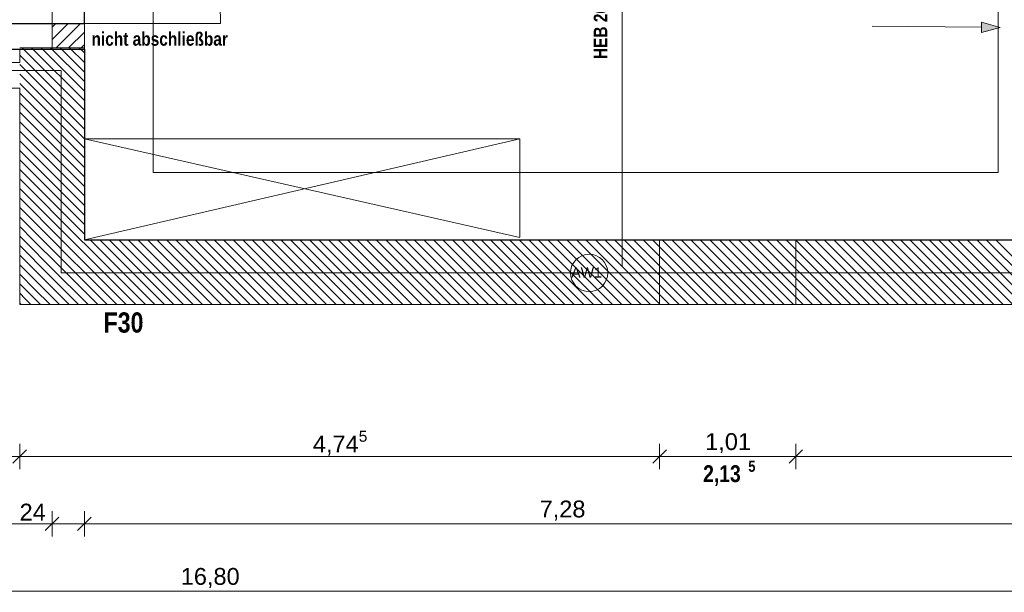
# Model space of a CAD drawing. Header units: millimetres. Extents: x 634730 to 711346, y 362082 to 425615.
# Tile 6 of 160: x 659812 to 667116, y 364023 to 368271. Entities that reach past the tile are written whole.
import ezdxf
from ezdxf.enums import TextEntityAlignment as Align

# ---------------------------------------------------------------- set-up
doc = ezdxf.new("R2010")
doc.units = ezdxf.units.MM
doc.header["$LTSCALE"] = 50
for name, pattern in [('Achse', [10, 5, -2.5, 0, -2.5]), ('Doppelstrichlinie', [1.093611, 0.529167, -0.211667, 0.141111, -0.211667]), ('Strichlinie', [0.4, 0.3, -0.1]), ('Strichlinie_ lang', [0.529167, 0.3175, -0.211667]), ('Strichpunktlinie', [0.335139, 0.176389, -0.088194, 0, -0.070556])]:
    doc.linetypes.add(name, pattern=pattern)
for name, color, linetype in [('1_EG', 7, 'Continuous'), ('A_Bemaßung', 7, 'Continuous'), ('A_Beschriftung', 7, 'Continuous'), ('A_Brandschutz', 7, 'Continuous'), ('A_Dach Belag', 7, 'Continuous'), ('A_Decke Bodenbelag', 7, 'Continuous'), ('A_Decken', 7, 'Continuous'), ('A_Deckenspiegel', 7, 'Continuous'), ('A_Linien', 7, 'Continuous'), ('A_Möblierung fest', 7, 'Continuous'), ('A_Raumflächen', 7, 'Continuous'), ('A_Schraffuren', 7, 'Continuous'), ('A_Statik', 7, 'Continuous'), ('A_Wände', 7, 'Continuous')]:
    doc.layers.add(name, color=color, linetype=linetype)
doc.styles.add('ERSTELLTER_STIL_1', font='ARIALN.TTF')
doc.styles.add('ERSTELLTER_STIL_2', font='ARIALNB.TTF')

# ---------------------------------------------------------------- blocks, each defined once
blk = doc.blocks.new('A$C85d2cf1a')
at = {"layer": 'A_Brandschutz', "linetype": 'Continuous', "lineweight": 18}
blk.add_hatch(color=1, dxfattribs=at).paths.add_polyline_path([(21.1042, 6.1308), (20.9646, 6.1697), (20.9639, 6.0947)])
at = {"layer": 'A_Bemaßung', "color": 7, "linetype": 'Continuous', "lineweight": 13}
for p, q in [((13.8806, 2.9978), (13.7806, 2.8978)), ((13.8806, 2.9978), (13.7806, 2.8978)), ((13.8306, 2.8541), (13.8306, 3.0416)), ((13.8306, 2.8541), (13.8306, 3.0416)), ((18.6273, 2.9978), (18.5273, 2.8978)), ((18.6273, 2.9978), (18.5273, 2.8978)), ((18.5773, 2.8541), (18.5773, 3.0416)), ((18.5773, 2.8541), (18.5773, 3.0416)), ((19.6373, 2.9978), (19.5373, 2.8978)), ((19.6373, 2.9978), (19.5373, 2.8978)), ((19.5873, 2.8541), (19.5873, 3.0416)), ((19.5873, 2.8541), (19.5873, 3.0416)), ((11.3206, 2.9478), (13.8306, 2.9478)), ((13.8306, 2.9478), (18.5773, 2.9478)), ((18.5773, 2.9478), (19.5873, 2.9478)), ((19.5873, 2.9478), (23.639, 2.9478)), ((14.1206, 2.4978), (14.0206, 2.3978)), ((14.1206, 2.4978), (14.0206, 2.3978)), ((14.0706, 2.3541), (14.0706, 2.5416)), ((14.0706, 2.3541), (14.0706, 2.5416)), ((14.3606, 2.4978), (14.2606, 2.3978)), ((14.3606, 2.4978), (14.2606, 2.3978)), ((14.3106, 2.3541), (14.3106, 2.5416)), ((14.3106, 2.3541), (14.3106, 2.5416)), ((11.3206, 2.4478), (14.0706, 2.4478)), ((11.3206, 2.4478), (14.0706, 2.4478)), ((14.0706, 2.4478), (14.3106, 2.4478)), ((14.3106, 2.4478), (21.5886, 2.4478)), ((6.8406, 1.9478), (23.639, 1.9478))]:
    blk.add_line(p, q, dxfattribs=at)
at = {"layer": 'A_Beschriftung', "color": 7, "linetype": 'Continuous', "lineweight": 13}
for p, q in [((18.0547, 4.1719), (18.0547, 4.172)), ((18.0547, 4.171), (18.0547, 4.1719))]:
    blk.add_line(p, q, dxfattribs=at)
at = {"layer": 'A_Beschriftung', "color": 7, "linetype": 'Continuous', "lineweight": 13, "flags": 128}
blk.add_lwpolyline([(18.193, 4.3102, 1), (17.9164, 4.3102, 1)], format="xyb", close=True, dxfattribs=at)
at = {"layer": 'A_Brandschutz', "color": 1, "linetype": 'Continuous', "lineweight": 18}
for p, q in [((20.1528, 6.1402), (20.9642, 6.1322)), ((20.9639, 6.0947), (20.9646, 6.1697)), ((21.1042, 6.1308), (20.9646, 6.1697)), ((21.1042, 6.1308), (20.9639, 6.0947))]:
    blk.add_line(p, q, dxfattribs=at)
at = {"layer": 'A_Brandschutz', "color": 1, "linetype": 'Doppelstrichlinie', "lineweight": 18, "true_color": 0xf50000}
for p, q in [((14.138, 5.8108), (6.4891, 5.811)), ((14.138, 5.8108), (14.138, 4.3098)), ((14.138, 4.3098), (21.8386, 4.3097))]:
    blk.add_line(p, q, dxfattribs=at)
at = {"layer": 'A_Dach Belag', "color": 7, "linetype": 'Strichlinie_ lang', "lineweight": 18}
for p, q in [((13.8306, 22.2953), (13.8306, 5.9702)), ((13.8306, 5.9702), (11.3207, 5.97))]:
    blk.add_line(p, q, dxfattribs=at)
at = {"layer": 'A_Decke Bodenbelag', "color": 7, "linetype": 'Continuous', "lineweight": 25}
for p, q in [((11.3206, 5.97), (14.3106, 5.97)), ((14.3106, 5.97), (14.3106, 4.555)), ((14.3106, 4.555), (21.3586, 4.555))]:
    blk.add_line(p, q, dxfattribs=at)
at = {"layer": 'A_Decken', "color": 7, "linetype": 'Strichlinie_ lang', "lineweight": 25}
for p, q in [((14.3106, 6.16), (14.3106, 21.8153)), ((11.3208, 6.16), (14.3106, 6.16))]:
    blk.add_line(p, q, dxfattribs=at)
at = {"layer": 'A_Deckenspiegel', "color": 7, "linetype": 'Strichlinie', "lineweight": 13}
for p, q in [((14.0706, 5.97), (14.0706, 17.19)), ((14.8208, 5.0551), (14.8209, 12.5651)), ((21.0893, 12.565), (21.0892, 5.0549)), ((11.3206, 5.97), (14.0706, 5.97)), ((21.0892, 5.0549), (14.8208, 5.0551))]:
    blk.add_line(p, q, dxfattribs=at)
at = {"layer": 'A_Linien', "color": 7, "linetype": 'Achse', "lineweight": 13}
for p, q in [((18.5773, 4.075), (18.5773, 4.555)), ((19.5873, 4.075), (19.5873, 4.555))]:
    blk.add_line(p, q, dxfattribs=at)
at = {"layer": 'A_Möblierung fest', "color": 7, "linetype": 'Continuous', "lineweight": 18}
for p, q in [((17.5402, 5.3057), (14.3106, 4.555)), ((17.5402, 5.3057), (14.3106, 5.304)), ((14.3106, 5.304), (17.5402, 4.5731)), ((17.5402, 4.5749), (17.5402, 5.3057))]:
    blk.add_line(p, q, dxfattribs=at)
at = {"layer": 'A_Schraffuren', "color": 253, "linetype": 'Continuous', "lineweight": 18, "true_color": 0x9f9f9f}
for p, q in [((13.8306, 5.68), (11.3208, 5.6802)), ((13.8304, 4.075), (13.8306, 5.68))]:
    blk.add_line(p, q, dxfattribs=at)
at = {"layer": 'A_Statik', "color": 7, "linetype": 'Strichpunktlinie', "lineweight": 13}
blk.add_line((18.3007, 4.355), (18.3007, 13.185), dxfattribs=at)
at = {"layer": 'A_Wände', "color": 8, "linetype": 'Continuous', "lineweight": 18}
for p, q in [((14.0706, 6.1326), (14.098, 6.16)), ((14.0706, 6.0407), (14.1899, 6.16)), ((14.1018, 5.98), (14.2818, 6.16)), ((14.1938, 5.98), (14.3106, 6.0968)), ((14.2857, 5.98), (14.3106, 6.0049)), ((14.3106, 5.4464), (13.8306, 5.9264)), ((14.3106, 5.5171), (13.8477, 5.98)), ((14.3106, 5.5878), (13.9184, 5.98)), ((14.3106, 5.6585), (13.9891, 5.98)), ((14.3106, 5.7293), (14.0598, 5.98)), ((14.3106, 5.8), (14.1305, 5.98)), ((14.3106, 5.8707), (14.2012, 5.98)), ((14.3106, 5.9414), (14.2719, 5.98)), ((14.3106, 5.3757), (13.8306, 5.8557)), ((14.3106, 5.305), (13.8306, 5.785)), ((14.3106, 5.2343), (13.8306, 5.7143)), ((14.3106, 5.1636), (13.8306, 5.6436)), ((14.3106, 5.0929), (13.8306, 5.5729)), ((14.3106, 5.0222), (13.8306, 5.5022)), ((14.3106, 4.9514), (13.8306, 5.4314)), ((14.3106, 4.8807), (13.8306, 5.3607)), ((14.3106, 4.81), (13.8306, 5.29)), ((14.3106, 4.7393), (13.8306, 5.2193)), ((14.3106, 4.6686), (13.8306, 5.1486)), ((14.3106, 4.5979), (13.8306, 5.0779)), ((14.2828, 4.555), (13.8306, 5.0072)), ((14.212, 4.555), (13.8306, 4.9365)), ((14.1413, 4.555), (13.8306, 4.8658)), ((14.0706, 4.555), (13.8306, 4.795)), ((13.9999, 4.555), (13.8306, 4.7243)), ((13.9292, 4.555), (13.8306, 4.6536)), ((13.8585, 4.555), (13.8306, 4.5829)), ((14.0845, 4.329), (13.8585, 4.555)), ((14.1199, 4.3643), (13.9292, 4.555)), ((14.1552, 4.3997), (13.9999, 4.555)), ((14.1906, 4.435), (14.0706, 4.555)), ((14.226, 4.4704), (14.1413, 4.555)), ((14.2613, 4.5057), (14.212, 4.555)), ((14.2967, 4.5411), (14.2828, 4.555)), ((14.3106, 4.5272), (14.2967, 4.5411)), ((14.8335, 4.075), (14.3535, 4.555)), ((14.9042, 4.075), (14.4242, 4.555)), ((14.9749, 4.075), (14.4949, 4.555)), ((15.0456, 4.075), (14.5656, 4.555)), ((15.1163, 4.075), (14.6363, 4.555)), ((15.187, 4.075), (14.707, 4.555)), ((15.2577, 4.075), (14.7777, 4.555)), ((15.3284, 4.075), (14.8484, 4.555)), ((15.3992, 4.075), (14.9192, 4.555)), ((15.4699, 4.075), (14.9899, 4.555)), ((15.5406, 4.075), (15.0606, 4.555)), ((15.6113, 4.075), (15.1313, 4.555)), ((15.682, 4.075), (15.202, 4.555)), ((15.7527, 4.075), (15.2727, 4.555)), ((15.8234, 4.075), (15.3434, 4.555)), ((15.8941, 4.075), (15.4141, 4.555)), ((15.9648, 4.075), (15.4848, 4.555)), ((16.0355, 4.075), (15.5555, 4.555)), ((16.1063, 4.075), (15.6263, 4.555)), ((16.177, 4.075), (15.697, 4.555)), ((16.2477, 4.075), (15.7677, 4.555)), ((16.3184, 4.075), (15.8384, 4.555)), ((16.3891, 4.075), (15.9091, 4.555)), ((16.4598, 4.075), (15.9798, 4.555)), ((16.5305, 4.075), (16.0505, 4.555)), ((16.6012, 4.075), (16.1212, 4.555)), ((16.6719, 4.075), (16.1919, 4.555)), ((16.7427, 4.075), (16.2627, 4.555)), ((16.8134, 4.075), (16.3334, 4.555)), ((16.8841, 4.075), (16.4041, 4.555)), ((16.9548, 4.075), (16.4748, 4.555)), ((17.0255, 4.075), (16.5455, 4.555)), ((17.0962, 4.075), (16.6162, 4.555)), ((17.1669, 4.075), (16.6869, 4.555)), ((17.2376, 4.075), (16.7576, 4.555)), ((17.3083, 4.075), (16.8283, 4.555)), ((17.3791, 4.075), (16.8991, 4.555)), ((17.4498, 4.075), (16.9698, 4.555)), ((17.5205, 4.075), (17.0405, 4.555)), ((17.5912, 4.075), (17.1112, 4.555)), ((17.6619, 4.075), (17.1819, 4.555)), ((17.7326, 4.075), (17.2526, 4.555)), ((17.8033, 4.075), (17.3233, 4.555)), ((17.874, 4.075), (17.394, 4.555)), ((17.9447, 4.075), (17.4647, 4.555)), ((18.0154, 4.075), (17.5354, 4.555)), ((18.0862, 4.075), (17.6062, 4.555)), ((18.1569, 4.075), (17.6769, 4.555)), ((18.2276, 4.075), (17.7476, 4.555)), ((18.2983, 4.075), (17.8183, 4.555)), ((18.369, 4.075), (17.889, 4.555)), ((18.4397, 4.075), (17.9597, 4.555)), ((18.5104, 4.075), (18.0304, 4.555)), ((18.5811, 4.075), (18.1011, 4.555)), ((18.6518, 4.075), (18.1718, 4.555)), ((18.7226, 4.075), (18.2426, 4.555)), ((18.7933, 4.075), (18.3133, 4.555)), ((18.864, 4.075), (18.384, 4.555)), ((18.9347, 4.075), (18.4547, 4.555)), ((19.0054, 4.075), (18.5254, 4.555)), ((19.0761, 4.075), (18.5961, 4.555)), ((19.1468, 4.075), (18.6668, 4.555)), ((19.2175, 4.075), (18.7375, 4.555)), ((19.2882, 4.075), (18.8082, 4.555)), ((19.359, 4.075), (18.879, 4.555)), ((19.4297, 4.075), (18.9497, 4.555)), ((19.5004, 4.075), (19.0204, 4.555)), ((19.5711, 4.075), (19.0911, 4.555)), ((19.6418, 4.075), (19.1618, 4.555)), ((19.7125, 4.075), (19.2325, 4.555)), ((19.7832, 4.075), (19.3032, 4.555)), ((19.8539, 4.075), (19.3739, 4.555)), ((19.9246, 4.075), (19.4446, 4.555)), ((19.9953, 4.075), (19.5153, 4.555)), ((20.0661, 4.075), (19.5861, 4.555)), ((20.1368, 4.075), (19.6568, 4.555)), ((20.2075, 4.075), (19.7275, 4.555)), ((20.2782, 4.075), (19.7982, 4.555)), ((20.3489, 4.075), (19.8689, 4.555)), ((20.4196, 4.075), (19.9396, 4.555)), ((20.4903, 4.075), (20.0103, 4.555)), ((20.561, 4.075), (20.081, 4.555)), ((20.6317, 4.075), (20.1517, 4.555)), ((20.7025, 4.075), (20.2225, 4.555)), ((20.7732, 4.075), (20.2932, 4.555)), ((20.8439, 4.075), (20.3639, 4.555)), ((20.9146, 4.075), (20.4346, 4.555)), ((20.9853, 4.075), (20.5053, 4.555)), ((21.056, 4.075), (20.576, 4.555)), ((21.1267, 4.075), (20.6467, 4.555)), ((21.1974, 4.075), (20.7174, 4.555)), ((21.2681, 4.075), (20.7881, 4.555)), ((21.3388, 4.075), (20.8588, 4.555)), ((21.3586, 4.1259), (20.9296, 4.555)), ((21.3586, 4.1966), (21.0003, 4.555)), ((21.3586, 4.2673), (21.071, 4.555)), ((14.0492, 4.2936), (13.8306, 4.5122)), ((14.3106, 4.3858), (14.226, 4.4704)), ((14.3106, 4.4565), (14.2613, 4.5057)), ((14.7628, 4.075), (14.3106, 4.5272)), ((14.692, 4.075), (14.3106, 4.4565)), ((14.0138, 4.2582), (13.8306, 4.4415)), ((14.3106, 4.2443), (14.1552, 4.3997)), ((14.3106, 4.315), (14.1906, 4.435)), ((14.6213, 4.075), (14.3106, 4.3858)), ((13.9785, 4.2229), (13.8306, 4.3708)), ((14.3106, 4.1029), (14.0845, 4.329)), ((14.3106, 4.1736), (14.1199, 4.3643)), ((14.5506, 4.075), (14.3106, 4.315)), ((13.9431, 4.1875), (13.8306, 4.3001)), ((14.1971, 4.075), (14.0138, 4.2582)), ((14.2678, 4.075), (14.0492, 4.2936)), ((14.4799, 4.075), (14.3106, 4.2443)), ((13.9078, 4.1522), (13.8306, 4.2294)), ((14.0556, 4.075), (13.9431, 4.1875)), ((14.1264, 4.075), (13.9785, 4.2229)), ((14.4092, 4.075), (14.3106, 4.1736)), ((13.8724, 4.1168), (13.8306, 4.1586)), ((13.9142, 4.075), (13.8724, 4.1168)), ((13.9849, 4.075), (13.9078, 4.1522)), ((14.3385, 4.075), (14.3106, 4.1029)), ((13.837, 4.0815), (13.8306, 4.0879)), ((13.8435, 4.075), (13.837, 4.0815))]:
    blk.add_line(p, q, dxfattribs=at)
at = {"layer": 'A_Wände', "color": 7, "linetype": 'Continuous', "lineweight": 18}
for p, q in [((14.0706, 6.16), (14.2206, 6.16)), ((14.0706, 6.16), (14.0706, 5.98)), ((14.0706, 6.16), (14.2206, 6.16)), ((14.2206, 6.16), (14.2706, 6.16)), ((14.2206, 6.16), (15.3206, 6.16)), ((14.2206, 6.16), (14.2706, 6.16)), ((14.2206, 6.16), (14.2706, 6.16)), ((14.2706, 6.16), (14.3106, 6.16)), ((14.2706, 6.16), (14.3106, 6.16)), ((14.3106, 5.98), (14.3106, 6.16)), ((13.8306, 5.97), (13.7306, 5.97)), ((13.8306, 5.98), (14.3106, 5.98)), ((13.8306, 5.87), (13.8306, 5.97)), ((14.0706, 5.98), (14.3106, 5.98)), ((14.3106, 4.555), (14.3106, 5.98)), ((13.7456, 5.87), (13.8306, 5.87)), ((13.8306, 5.68), (13.8306, 4.555)), ((13.8306, 4.075), (13.8306, 4.555)), ((21.3586, 4.555), (14.3106, 4.555)), ((13.8306, 4.075), (21.3586, 4.075))]:
    blk.add_line(p, q, dxfattribs=at)
at = {"layer": 'A_Wände', "color": 7, "linetype": 'Continuous', "lineweight": 13}
blk.add_arc((14.2206, 6.16), 1.1, 0, 90, dxfattribs=at)
at = {"layer": 'A_Wände', "color": 7, "linetype": 'Continuous', "lineweight": 18}
blk.add_point((14.2206, 6.16), dxfattribs=at)
at = {"layer": 'A_Bemaßung', "color": 7, "style": 'ERSTELLTER_STIL_2'}
for s, height, p in [('2,13', 0.125, (18.9003, 2.7582)), ('5', 0.0825, (19.2354, 2.8344))]:
    blk.add_text(s, height=height, dxfattribs=at).set_placement(p)
at = {"layer": 'A_Bemaßung', "color": 7, "lineweight": 13, "char_height": 0.125, "attachment_point": 7, "style": 'ERSTELLTER_STIL_2'}
for s, insert in [('\\A1;{\\pql;\\fArial|b0|i0|c0|p0;\\W1.000000;4,74\\fArial|b0|i0|c0|p0;\\W1.000000;\\A1{\\H.66x;\\S5^  ;}}', (16.0056, 2.9419)), ('\\A1;{\\pql;\\fArial|b0|i0|c0|p0;\\W1.000000;1,01}', (18.9154, 2.9728)), ('\\A1;{\\pql;\\fArial|b0|i0|c0|p0;\\W1.000000;24}', (13.8299, 2.4728)), ('\\A1;{\\pql;\\fArial|b0|i0|c0|p0;\\W1.000000;7,28}', (17.6874, 2.4728)), ('\\A1;{\\pql;\\fArial|b0|i0|c0|p0;\\W1.000000;16,80}', (15.0253, 1.9728))]:
    blk.add_mtext(s, dxfattribs=dict(at, insert=insert))
at = {"layer": 'A_Beschriftung', "color": 7, "style": 'ERSTELLTER_STIL_2'}
blk.add_text('HEB 260 - S235', height=0.1, rotation=90, dxfattribs=at).set_placement((18.1889, 5.8965))
at = {"layer": 'A_Beschriftung', "color": 253, "true_color": 0x9f9f9f, "style": 'ERSTELLTER_STIL_2'}
blk.add_text('nicht abschließbar', height=0.1, dxfattribs=at).set_placement((14.363, 5.9956))
at = {"layer": 'A_Beschriftung', "color": 7, "lineweight": 13, "insert": (18.0547, 4.3502), "char_height": 0.075, "attachment_point": 2, "style": 'ERSTELLTER_STIL_2'}
blk.add_mtext('\\A1;{\\pqc;\\pt0,1;\\fArial|b0|i0|c0|p0;\\W1.000000;AW1\\fArial|b0|i0|c0|p0;\\W1.000000;\\A1{\\H.66x;\\S^  ;}\\fArial|b0|i0|c0|p0;\\W1.000000;\\fArial|b0|i0|c0|p0;\\W1.000000;\\A1{\\H.66x;\\S^  ;}\\fArial|b0|i0|c0|p0;\\W1.000000; \\fArial|b0|i0|c0|p0;\\W1.000000;\\fArial|b0|i0|c0|p0;\\W1.000000;\\fArial|b0|i0|c0|p0;\\W1.000000;\\fArial|b0|i0|c0|p0;\\W1.000000;\\fArial|b0|i0|c0|p0;\\W1.000000;\\fArial|b0|i0|c0|p0;\\W1.000000;\\fArial|b0|i0|c0|p0;\\W1.000000;\\fArial|b0|i0|c0|p0;\\W1.000000;\\fArial|b0|i0|c0|p0;\\W1.000000;\\fArial|b0|i0|c0|p0;\\W1.000000;\\fArial|b0|i0|c0|p0;\\W1.000000;\\fArial|b0|i0|c0|p0;\\W1.000000;\\fArial|b0|i0|c0|p0;\\W1.000000;\\fArial|b0|i0|c0|p0;\\W1.000000;\\fArial|b0|i0|c0|p0;\\W1.000000;\\fArial|b0|i0|c0|p0;\\W1.000000;\\fArial|b0|i0|c0|p0;\\W1.000000;\\fArial|b0|i0|c0|p0;\\W1.000000;\\fArial|b0|i0|c0|p0;\\W1.000000;\\fArial|b0|i0|c0|p0;\\W1.000000;\\fArial|b0|i0|c0|p0;\\W1.000000;\\fArial|b0|i0|c0|p0;\\W1.000000;\\fArial|b0|i0|c0|p0;\\W1.000000;\\fArial|b0|i0|c0|p0;\\W1.000000;\\fArial|b0|i0|c0|p0;\\W1.000000;\\fArial|b0|i0|c0|p0;\\W1.000000;\\fArial|b0|i0|c0|p0;\\W1.000000;\\fArial|b0|i0|c0|p0;\\W1.000000;\\fArial|b0|i0|c0|p0;\\W1.000000;\\fArial|b0|i0|c0|p0;\\W1.000000;\\fArial|b0|i0|c0|p0;\\W1.000000;\\fArial|b0|i0|c0|p0;\\W1.000000;\\fArial|b0|i0|c0|p0;\\W1.000000;\\fArial|b0|i0|c0|p0;\\W1.000000;\\fArial|b0|i0|c0|p0;\\W1.000000;\\fArial|b0|i0|c0|p0;\\W1.000000;\\fArial|b0|i0|c0|p0;\\W1.000000;\\fArial|b0|i0|c0|p0;\\W1.000000;\\fArial|b0|i0|c0|p0;\\W1.000000;\\fArial|b0|i0|c0|p0;\\W1.000000;\\fArial|b0|i0|c0|p0;\\W1.000000;\\fArial|b0|i0|c0|p0;\\W1.000000;\\fArial|b0|i0|c0|p0;\\W1.000000;}', dxfattribs=at)
at = {"layer": 'A_Brandschutz', "color": 1, "true_color": 0xf50000, "style": 'ERSTELLTER_STIL_2'}
blk.add_text('F30', height=0.15, rotation=359.99883, dxfattribs=at).set_placement((14.4526, 3.8671))
at = {"layer": 'A_Möblierung fest', "color": 7, "lineweight": 13, "style": 'ERSTELLTER_STIL_2', "text_generation_flag": 2}
blk.add_attdef('txt', text='', height=0.12, rotation=359.99883, dxfattribs=at).set_placement((23.514, 39.2921), align=Align.MIDDLE_CENTER)
at = {"layer": 'A_Möblierung fest', "color": 7, "lineweight": 13, "style": 'ERSTELLTER_STIL_2'}
blk.add_attdef('txt', text='', height=0.12, dxfattribs=at).set_placement((10.172, 25.6523), align=Align.MIDDLE_CENTER)
at = {"layer": 'A_Raumflächen', "color": 7, "lineweight": 18}
for tag, style, p in [('ROOM_NAME', 'ERSTELLTER_STIL_1', (30.4276, 25.9283)), ('DUMMY_850', 'ERSTELLTER_STIL_1', (31.5414, 25.9585)), ('ROOM_NAME', 'ERSTELLTER_STIL_1', (47.266, 25.9283)), ('DUMMY_850', 'ERSTELLTER_STIL_1', (48.3798, 25.9585)), ('floorCode', 'ERSTELLTER_STIL_2', (30.5258, 25.6828)), ('stFloorCovering', 'ERSTELLTER_STIL_2', (31.0934, 25.6828)), ('floorCode', 'ERSTELLTER_STIL_2', (47.3642, 25.6828)), ('stFloorCovering', 'ERSTELLTER_STIL_2', (47.9319, 25.6828)), ('DUMMY_851', 'ERSTELLTER_STIL_2', (30.5258, 25.4675)), ('DUMMY_851', 'ERSTELLTER_STIL_2', (47.3642, 25.4675)), ('measuredNetAreaCode', 'ERSTELLTER_STIL_2', (30.5258, 25.1917)), ('measuredNetAreaCode', 'ERSTELLTER_STIL_2', (47.3642, 25.1917))]:
    blk.add_attdef(tag, text='', height=0.125, dxfattribs=dict(at, style=style)).set_placement(p, align=Align.TOP_LEFT)

msp = doc.modelspace()

# ---------------------------------------------------------------- block references
at = {"layer": '1_EG', "xscale": 1000, "yscale": 1000, "zscale": 1000}
msp.add_blockref('A$C85d2cf1a', (645981.7, 362082.4, 41515.3), dxfattribs=at)

doc.saveas('drawing.dxf')
